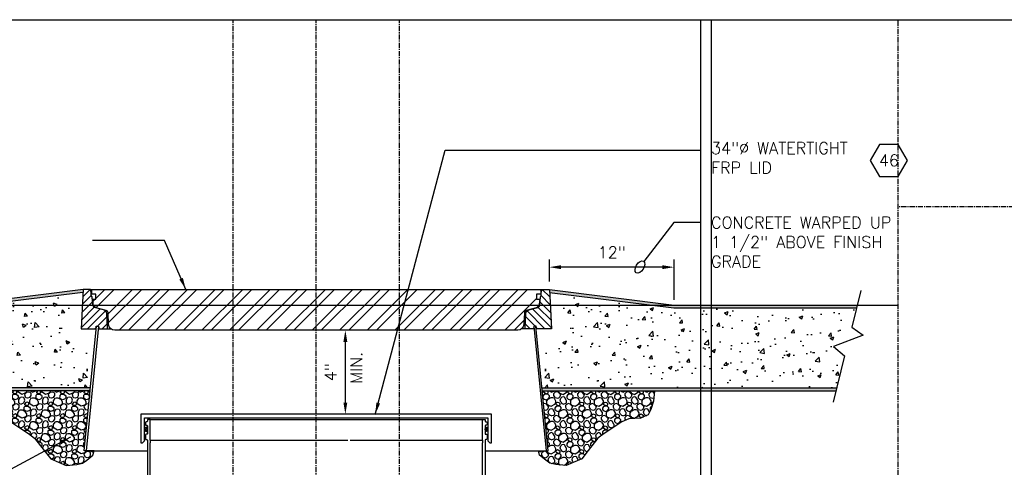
# Model space of a CAD drawing. Extents: x -750 to 90, y 3202 to 3394.
# Tile 58 of 72: x -127 to -32, y 3351 to 3394. Entities that reach past the tile are written whole.
import ezdxf
from ezdxf.enums import TextEntityAlignment as Align

# ---------------------------------------------------------------- set-up
doc = ezdxf.new("R2010")
doc.units = 0
doc.header["$MEASUREMENT"] = 0
doc.header["$PDSIZE"] = 1
doc.linetypes.add('CENTER1', pattern=[0.6625, 0.5, -0.075, 0.0125, -0.075])
doc.layers.get('0').update_dxf_attribs({"linetype": 'CONTINUOUS'})
doc.layers.get('DEFPOINTS').update_dxf_attribs({"linetype": 'CONTINUOUS'})
for name, color, linetype in [('BOARDER-TXT', 2, 'CONTINUOUS'), ('CONCRETE-HATCH', 2, 'CONTINUOUS'), ('DIM', 3, 'CONTINUOUS'), ('FREEZE-ALWAYS', 7, 'CONTINUOUS'), ('FRP-SUMP', 2, 'CONTINUOUS'), ('PEAGRAVEL-HATCH', 7, 'CONTINUOUS'), ('TANK-MANHOLE-40', 2, 'CONTINUOUS'), ('TANK-MANHOLE-COVER-40', 2, 'CONTINUOUS'), ('TANK-MANHOLE-COVER-HATCH-40', 252, 'CONTINUOUS'), ('TANK-MANHOLE-HATCH-40', 7, 'CONTINUOUS'), ('TANK-SLAB', 6, 'CONTINUOUS'), ('TEXT', 3, 'CONTINUOUS')]:
    doc.layers.add(name, color=color, linetype=linetype)
doc.layers.add('FREEZE-LINES', color=8, linetype='CONTINUOUS', plot=False)
doc.styles.add('SIMPLEX', font='simplex')
doc.dimstyles.new('DIM12', dxfattribs={"dimscale": 12, "dimtxt": 0.09375, "dimasz": 0.09375, "dimexe": 0.0625, "dimexo": 0.0625, "dimgap": 0.0625, "dimtad": 1, "dimdec": 4, "dimzin": 3, "dimdsep": 46, "dimlunit": 4, "dimtxsty": 'SIMPLEX', "dimcen": 0, "dimclrd": 3, "dimclre": 3, "dimclrt": 3, "dimadec": 0, "dimazin": 0, "dimtfac": 1, "dimtdec": 4, "dimtmove": 0, "dimatfit": 3, "dimfxl": 1, "dimfrac": 2, "dimtolj": 1, "dimtzin": 3, "dimarcsym": 0})

# ---------------------------------------------------------------- blocks, each defined once
blk = doc.blocks.new('*D12')
at = {"layer": 'DEFPOINTS', "color": 0, "transparency": 16777216}
for p in [(-75.645, 3370.027), (-75.645, 3367.887), (-63.645, 3366.137)]:
    blk.add_point(p, dxfattribs=at)
at = {"layer": 'DIM', "color": 3, "lineweight": -2, "transparency": 16777216}
for p, q in [((-75.645, 3368.637), (-75.645, 3370.777)), ((-63.645, 3366.887), (-63.645, 3370.777)), ((-64.77, 3370.027), (-74.52, 3370.027))]:
    blk.add_line(p, q, dxfattribs=at)
at = {"layer": 'DIM', "color": 3, "transparency": 16777216}
for points in [[(-74.52, 3370.214), (-74.52, 3369.839), (-75.645, 3370.027)], [(-64.77, 3370.214), (-64.77, 3369.839), (-63.645, 3370.027)]]:
    blk.add_solid(points, dxfattribs=at)
at = {"layer": 'DIM', "color": 3, "transparency": 16777216, "insert": (-69.645, 3371.446), "char_height": 1.125, "attachment_point": 5, "style": 'SIMPLEX'}
blk.add_mtext('\\A1;12"', dxfattribs=at)
blk = doc.blocks.new('*D13')
at = {"layer": 'DEFPOINTS', "color": 0, "transparency": 16777216}
for p in [(-95.554, 3363.96), (-95.284, 3363.96), (-95.284, 3355.89)]:
    blk.add_point(p, dxfattribs=at)
at = {"layer": 'DIM', "color": 3, "lineweight": -2, "transparency": 16777216}
blk.add_line((-95.284, 3357.015), (-95.284, 3362.835), dxfattribs=at)
at = {"layer": 'DIM', "color": 3, "transparency": 16777216}
for points in [[(-95.472, 3362.835), (-95.097, 3362.835), (-95.284, 3363.96)], [(-95.472, 3357.015), (-95.097, 3357.015), (-95.284, 3355.89)]]:
    blk.add_solid(points, dxfattribs=at)
at = {"layer": 'DIM', "color": 3, "transparency": 16777216, "insert": (-96.704, 3359.925), "char_height": 1.125, "attachment_point": 5, "rotation": 90, "style": 'SIMPLEX'}
blk.add_mtext('\\A1;4"', dxfattribs=at)
blk = doc.blocks.new('HEX')
at = {"color": 3}
blk.add_lwpolyline([(-0.0577, 0.1), (-0.1155, 0), (-0.0577, -0.1), (0.0577, -0.1), (0.1155, 0), (0.0577, 0.1)], close=True, dxfattribs=at)
at = {"color": 3, "style": 'SIMPLEX'}
blk.add_attdef('D#', text='', height=0.08, dxfattribs=at).set_placement((0, 0), align=Align.MIDDLE)

msp = doc.modelspace()

# ---------------------------------------------------------------- hatches: boundary and pattern name
at = {"layer": 'CONCRETE-HATCH', "linetype": 'Continuous'}
h = msp.add_hatch(dxfattribs=at)
h.set_pattern_fill('AR-CONC', color=256, scale=0.5, style=0)
h.set_pattern_definition([(130, (-120.0898, 3358.4186), (-3.5863, -0.31376), [0.375, -4.125]), (185, (-120.0898, 3358.4186), (0.69376, 3.76096), [0.3, -3.3]), (79.549, (-120.3886, 3358.3924), (-2.89255, 3.4472), [0.3187, -3.5057]), (133.816, (-120.0898, 3359.4186), (-5.3362, -0.8276), [0.5625, -6.1875]), (83.364, (-120.5344, 3359.3496), (-4.6733, 4.8706), [0.47805, -5.2586]), (188.816, (-120.09, 3359.4186), (-4.6733, 4.8706), [0.45, -4.95]), (159, (-120.5898, 3359.1686), (-2.98454, -2.0131), [0.375, -4.125]), (214, (-120.5898, 3359.1686), (-1.21658, 3.62575), [0.3, -3.3]), (108.549, (-120.8385, 3359.0008), (-4.2011, 1.61265), [0.3187, -3.5057]), (142.5, (-120.0898, 3358.4186), (-0.0608, 1.66447), [0, -3.26, 0, -3.35, 0, -3.3125]), (172.5, (-120.0898, 3358.4186), (-1.31535, 1.97206), [0, -1.91, 0, -3.185, 0, -1.2625]), (212.5, (-118.9748, 3358.4186), (-2.66911, -0.112774), [0, -1.25, 0, -3.9, 0, -5.175]), (222.5, (-118.4748, 3358.4186), (-2.91593, 0.50052), [0, -1.625, 0, -2.59, 0, -3.675])])
h.paths.add_polyline_path([(-147.87165, 3362.39717), (-150.7189, 3363.47751), (-149.63551, 3364.25067), (-150.0992, 3366.10606), (-132.50975, 3366.10606), (-120.52726, 3367.60387), (-120.52726, 3366.38731), (-121.58976, 3365.13731), (-121.58976, 3362.41287), (-120.58976, 3362.41287), (-120.58976, 3362.38731), (-120.08976, 3362.38731), (-120.08976, 3358.41856), (-148.17798, 3358.41856), (-148.94678, 3361.49481)])
h = msp.add_hatch(dxfattribs=at)
h.set_pattern_fill('AR-CONC', color=256, scale=0.5, style=0)
h.set_pattern_definition([(50, (-76.083, 3358.4186), (3.5863, -0.31376), [0.375, -4.125]), (355, (-76.083, 3358.4186), (-0.69376, 3.76096), [0.3, -3.3]), (100.451, (-75.784, 3358.3924), (2.89255, 3.4472), [0.3187, -3.5057]), (46.184, (-76.083, 3359.4186), (5.3362, -0.8276), [0.5625, -6.1875]), (96.636, (-75.638, 3359.3496), (4.6733, 4.8706), [0.47805, -5.2586]), (351.184, (-76.083, 3359.4186), (4.6733, 4.8706), [0.45, -4.95]), (21, (-75.583, 3359.1686), (2.98454, -2.0131), [0.375, -4.125]), (326, (-75.583, 3359.1686), (1.21658, 3.62575), [0.3, -3.3]), (71.451, (-75.334, 3359.0008), (4.2011, 1.61265), [0.3187, -3.5057]), (37.5, (-76.0829, 3358.4186), (0.0608, 1.66447), [0, -3.26, 0, -3.35, 0, -3.3125]), (7.5, (-76.0829, 3358.4186), (1.31535, 1.97206), [0, -1.91, 0, -3.185, 0, -1.2625]), (327.5, (-77.1979, 3358.4186), (2.66911, -0.112774), [0, -1.25, 0, -3.9, 0, -5.175]), (317.5, (-77.6979, 3358.4186), (2.91593, 0.50052), [0, -1.625, 0, -2.59, 0, -3.675])])
h.paths.add_polyline_path([(-46.07342, 3366.10606), (-63.66288, 3366.10606), (-75.64537, 3367.60387), (-75.64537, 3366.38731), (-74.58287, 3365.13731), (-74.58287, 3362.41287), (-75.58287, 3362.41287), (-75.58287, 3362.38731), (-76.08287, 3362.38731), (-76.08287, 3358.41856), (-47.99465, 3358.41856), (-47.22584, 3361.49481), (-48.30098, 3362.39717), (-45.45372, 3363.47751), (-46.53711, 3364.25067)])
at = {"layer": 'FRP-SUMP'}
h = msp.add_hatch(color=256, dxfattribs=at)
edge = h.paths.add_edge_path()
edge.add_ellipse((-114.47266, 3354.44126), major_axis=(0, 0.2), ratio=0.72085956, start_angle=-71.0318319, end_angle=77.3217889, ccw=False)
edge.add_line((-114.33631, 3354.50626), (-114.33631, 3354.37625))
edge.add_ellipse((-114.47266, 3354.44126), major_axis=(0, 0.2), ratio=0.72085956, start_angle=102.6782111, end_angle=251.0318319, ccw=False)
edge.add_line((-114.61331, 3354.39736), (-114.61331, 3354.48515))
h = msp.add_hatch(color=256, dxfattribs=at)
edge = h.paths.add_edge_path()
edge.add_ellipse((-81.69997, 3354.44126), major_axis=(0, 0.2), ratio=0.72085956, start_angle=282.6782111, end_angle=431.0318319)
edge.add_line((-81.83631, 3354.50626), (-81.83631, 3354.37625))
edge.add_ellipse((-81.69997, 3354.44126), major_axis=(0, 0.2), ratio=0.72085956, start_angle=108.9681681, end_angle=257.3217889)
edge.add_line((-81.55931, 3354.39736), (-81.55931, 3354.48515))
at = {"layer": 'PEAGRAVEL-HATCH', "linetype": 'Continuous'}
h = msp.add_hatch(dxfattribs=at)
h.set_pattern_fill('K13', color=256, scale=0.15, angle=45, style=0)
h.set_pattern_definition([(18.43495, (274.3614, 2131.8153), (1.145513, 1.145513), [0.1462664, -3.4761637]), (341.56505, (274.2688, 2131.2219), (1.145513, -1.145513), [0.167446, -3.4549842]), (71.56505, (274.71835, 2131.337), (1.145513, 1.145513), [0.2202847, -3.4021454]), (59.036244, (274.19425, 2131.53674), (1.14551299, 1.14551298), [0.324835, -6.3545962]), (198.43495, (273.901, 2132.5092), (1.145513, 1.145513), [0.1554204, -3.4670097]), (149.036244, (274.0244, 2132.43514), (1.14551298, -1.14551299), [0.1439368, -6.5354943]), (71.56505, (274.0075, 2132.2382), (1.145513, 1.145513), [0.053412, -3.569018]), (149.036244, (273.7875, 2132.15792), (1.14551298, -1.14551299), [0.1686214, -6.5108097]), (300.963757, (274.0953, 2132.011), (-1.14551299, 1.14551298), [0.1008757, -6.5785554]), (329.036244, (273.9415, 2132.1033), (1.14551298, -1.14551299), [0.1793832, -6.500048]), (120.963757, (273.62608, 2131.71045), (-1.14551299, 1.14551298), [0.1211056, -6.5583256]), (225, (273.6845, 2132.1033), (-2.291026, -2e-14), [0.1707825, -1.4492175]), (198.43495, (274.0211, 2131.64555), (1.145513, 1.145513), [0.1943598, -3.4280703]), (149.036244, (273.8367, 2131.5841), (1.14551298, -1.14551299), [0.2456213, -6.4338098]), (120.963757, (274.1669, 2132.2936), (-1.14551299, 1.14551298), [0.164738, -6.514693]), (149.036244, (274.49568, 2132.09634), (1.14551298, -1.14551299), [0.3834064, -6.2960247]), (198.43495, (273.6619, 2131.05475), (1.145513, 1.145513), [0.3286329, -3.2937972]), (120.963757, (273.7992, 2131.41587), (-1.14551299, 1.14551298), [0.207423, -6.472008]), (329.036244, (273.3979, 2131.77047), (1.14551298, -1.14551299), [0.3435275, -6.3359036]), (239.036244, (273.0875, 2131.72953), (1.14551299, 1.14551298), [0.2932156, -6.3862155]), (315, (273.6792, 2130.7156), (2e-14, -2.291026), [0.1258707, -1.4941293]), (288.43495, (273.60474, 2130.9391), (-1.145513, 1.145513), [0.2355205, -3.3869096]), (161.56505, (273.907, 2130.5804), (1.145513, -1.145513), [0.1462591, -3.476171]), (198.43495, (274.12916, 2130.65445), (1.145513, 1.145513), [0.2342041, -3.388226]), (341.56505, (273.9849, 2131.21174), (1.145513, -1.145513), [0.1501193, -3.4723108]), (18.43495, (273.8237, 2131.158), (1.145513, 1.145513), [0.1699328, -3.4524973]), (315, (274.1273, 2131.1643), (2e-14, -2.291026), [0.164305, -1.455695]), (45, (273.6047, 2130.9391), (2.291026, 2e-14), [0.3096043, -1.3103957]), (45, (273.662, 2131.0548), (2.291026, 2e-14), [0.1941188, -1.4258812]), (5e-13, (273.2103, 2131.7705), (1.145513, 1.145513), [0.18757, -2.103456]), (270, (273.7992, 2131.4159), (1.145513, 1.145513), [0.2238538, -2.0671721]), (270, (272.9366, 2131.4781), (1.145513, 1.145513), [0.1137452, -2.1772807]), (18.43495, (273.0875, 2131.7295), (1.145513, 1.145513), [0.1294822, -3.4929479]), (225, (273.7535, 2132.46), (-2.291026, -2e-14), [0.156462, -1.463538]), (90, (273.6429, 2132.2447), (1.145513, 1.145513), [0.10474, -2.186286]), (90, (274.0244, 2132.2889), (1.145513, 1.145513), [0.146285, -2.144741]), (180, (273.8737, 2132.1579), (1.145513, 1.145513), [0.0862435, -2.2047825]), (30.963757, (273.87372, 2132.15792), (1.14551298, 1.14551299), [0.1560122, -6.523419]), (90, (274.2435, 2130.845), (1.145513, 1.145513), [0.2031168, -2.0879092]), (59.036244, (274.12916, 2130.65445), (1.14551299, 1.14551298), [0.222181, -6.45725]), (225, (274.7183, 2131.337), (-2.291026, -2e-14), [0.150823, -1.469177]), (108.43495, (274.788, 2131.54596), (-1.145513, 1.145513), [0.19008, -3.4323501]), (135, (274.7279, 2131.7263), (-2e-14, 2.291026), [0.1258707, -1.4941293]), (341.56505, (274.50014, 2131.86154), (1.145513, -1.145513), [0.1462591, -3.476171]), (198.43495, (274.6117, 2131.2303), (1.145513, 1.145513), [0.1939975, -3.4284326]), (135, (274.2688, 2131.222), (-2e-14, 2.291026), [0.1054288, -1.5145712]), (270, (274.1943, 2131.5367), (1.145513, 1.145513), [0.2402591, -2.0507669]), (45, (274.0211, 2131.6455), (2.291026, 2e-14), [0.1783725, -1.4416275]), (5e-13, (273.6845, 2132.1033), (1.145513, 1.145513), [0.2569598, -2.0340662]), (270, (274.1472, 2131.9245), (1.145513, 1.145513), [0.152819, -2.138207]), (270, (273.5638, 2131.9825), (1.145513, 1.145513), [0.1682216, -2.1228043]), (270, (274.0822, 2132.5099), (1.145513, 1.145513), [0.0750026, -2.2160233])])
h.paths.add_polyline_path([(-130.28049, 3356.3369), (-130.54599, 3357.1481), (-130.6397, 3358.13731), (-119.84274, 3358.13731), (-120.41542, 3352.35606), (-120.22694, 3352.35606), (-119.47901, 3352.35606), (-119.58544, 3351.94943), (-120.17346, 3351.4747), (-120.57849, 3351.18244), (-121.14103, 3351.07003), (-122.15363, 3350.95762), (-123.63876, 3351.58711), (-124.2611, 3352.40407), (-125.1914, 3353.59129), (-125.79819, 3354.02809), (-126.81334, 3354.7145), (-127.49017, 3355.17316), (-128.17209, 3355.4321), (-129.26534, 3355.4945), (-130.02628, 3355.81751)])
h = msp.add_hatch(dxfattribs=at)
h.set_pattern_fill('K13', color=256, scale=0.15, angle=45, style=0)
h.set_pattern_definition([(161.56505, (-470.534, 2131.8153), (-1.145513, 1.145513), [0.1462664, -3.4761637]), (198.43495, (-470.4414, 2131.2219), (-1.145513, -1.145513), [0.167446, -3.4549842]), (108.43495, (-470.891, 2131.337), (-1.145513, 1.145513), [0.2202847, -3.4021454]), (120.963757, (-470.36688, 2131.53674), (-1.14551299, 1.14551298), [0.324835, -6.3545962]), (341.56505, (-470.0736, 2132.5092), (-1.145513, 1.145513), [0.1554204, -3.4670097]), (30.963756, (-470.197, 2132.43514), (-1.14551298, -1.14551299), [0.1439368, -6.5354943]), (108.43495, (-470.1801, 2132.2382), (-1.145513, 1.145513), [0.053412, -3.569018]), (30.963756, (-469.9601, 2132.15792), (-1.14551298, -1.14551299), [0.1686214, -6.5108097]), (239.036244, (-470.26793, 2132.011), (1.14551299, 1.14551298), [0.1008757, -6.5785554]), (210.963756, (-470.1141, 2132.1033), (-1.14551298, -1.14551299), [0.1793832, -6.500048]), (59.036243, (-469.7987, 2131.71045), (1.14551299, 1.14551298), [0.1211056, -6.5583256]), (315, (-469.8572, 2132.1033), (2.291026, -4e-16), [0.1707825, -1.4492175]), (341.56505, (-470.1937, 2131.64555), (-1.145513, 1.145513), [0.1943598, -3.4280703]), (30.963756, (-470.00932, 2131.5841), (-1.14551298, -1.14551299), [0.2456213, -6.4338098]), (59.036243, (-470.33954, 2132.2936), (1.14551299, 1.14551298), [0.164738, -6.514693]), (30.963756, (-470.6683, 2132.09634), (-1.14551298, -1.14551299), [0.3834064, -6.2960247]), (341.56505, (-469.83456, 2131.05475), (-1.145513, 1.145513), [0.3286329, -3.2937972]), (59.036243, (-469.97182, 2131.41587), (1.14551299, 1.14551298), [0.207423, -6.472008]), (210.963756, (-469.57053, 2131.77047), (-1.14551298, -1.14551299), [0.3435275, -6.3359036]), (300.963756, (-469.26012, 2131.72953), (-1.14551299, 1.14551298), [0.2932156, -6.3862155]), (225, (-469.8518, 2130.7156), (-4e-16, -2.291026), [0.1258707, -1.4941293]), (251.56505, (-469.7774, 2130.9391), (1.145513, 1.145513), [0.2355205, -3.3869096]), (18.43495, (-470.0796, 2130.5804), (-1.145513, -1.145513), [0.1462591, -3.476171]), (341.56505, (-470.3018, 2130.65445), (-1.145513, 1.145513), [0.2342041, -3.388226]), (198.43495, (-470.1575, 2131.21174), (-1.145513, -1.145513), [0.1501193, -3.4723108]), (161.56505, (-469.9963, 2131.158), (-1.145513, 1.145513), [0.1699328, -3.4524973]), (225, (-470.2999, 2131.1643), (-4e-16, -2.291026), [0.164305, -1.455695]), (135, (-469.7774, 2130.9391), (-2.291026, 0), [0.3096043, -1.3103957]), (135, (-469.8346, 2131.0548), (-2.291026, 0), [0.1941188, -1.4258812]), (180, (-469.383, 2131.7705), (-1.145513, 1.145513), [0.18757, -2.103456]), (270, (-469.9718, 2131.4159), (-1.145513, 1.145513), [0.2238538, -2.0671721]), (270, (-469.1093, 2131.4781), (-1.145513, 1.145513), [0.1137452, -2.1772807]), (161.56505, (-469.2601, 2131.7295), (-1.145513, 1.145513), [0.1294822, -3.4929479]), (315, (-469.9261, 2132.46), (2.291026, -4e-16), [0.156462, -1.463538]), (90, (-469.8155, 2132.2447), (-1.145513, 1.145513), [0.10474, -2.186286]), (90, (-470.197, 2132.2889), (-1.145513, 1.145513), [0.146285, -2.144741]), (0, (-470.0463, 2132.1579), (-1.145513, 1.145513), [0.0862435, -2.2047825]), (149.036244, (-470.04635, 2132.15792), (-1.14551298, 1.14551299), [0.1560122, -6.523419]), (90, (-470.4161, 2130.845), (-1.145513, 1.145513), [0.2031168, -2.0879092]), (120.963757, (-470.3018, 2130.65445), (-1.14551299, 1.14551298), [0.222181, -6.45725]), (315, (-470.891, 2131.337), (2.291026, -4e-16), [0.150823, -1.469177]), (71.56505, (-470.9606, 2131.54596), (1.145513, 1.145513), [0.19008, -3.4323501]), (45, (-470.9005, 2131.7263), (0, 2.291026), [0.1258707, -1.4941293]), (198.43495, (-470.6728, 2131.86154), (-1.145513, -1.145513), [0.1462591, -3.476171]), (341.56505, (-470.7843, 2131.2303), (-1.145513, 1.145513), [0.1939975, -3.4284326]), (45, (-470.4414, 2131.222), (0, 2.291026), [0.1054288, -1.5145712]), (270, (-470.3669, 2131.5367), (-1.145513, 1.145513), [0.2402591, -2.0507669]), (135, (-470.1937, 2131.6455), (-2.291026, 0), [0.1783725, -1.4416275]), (180, (-469.8572, 2132.1033), (-1.145513, 1.145513), [0.2569598, -2.0340662]), (270, (-470.3198, 2131.9245), (-1.145513, 1.145513), [0.152819, -2.138207]), (270, (-469.7364, 2131.9825), (-1.145513, 1.145513), [0.1682216, -2.1228043]), (270, (-470.2548, 2132.5099), (-1.145513, 1.145513), [0.0750026, -2.2160233])])
h.paths.add_polyline_path([(-65.89213, 3356.3369), (-65.62663, 3357.1481), (-65.53292, 3358.13731), (-76.32988, 3358.13731), (-75.7572, 3352.35606), (-75.94569, 3352.35606), (-76.69361, 3352.35606), (-76.58719, 3351.94943), (-75.99917, 3351.4747), (-75.59413, 3351.18244), (-75.03159, 3351.07003), (-74.019, 3350.95762), (-72.53386, 3351.58711), (-71.91152, 3352.40407), (-70.98122, 3353.59129), (-70.37444, 3354.02809), (-69.35928, 3354.7145), (-68.68245, 3355.17316), (-68.00053, 3355.4321), (-66.90729, 3355.4945), (-66.14635, 3355.81751)])
at = {"layer": 'TANK-MANHOLE-COVER-HATCH-40'}
h = msp.add_hatch(dxfattribs=at)
h.set_pattern_fill('ANSI32', color=256, scale=5, style=0)
h.set_pattern_definition([(45, (-119.7005, 3363.9601), (-1.325825, 1.325825), []), (45, (-118.8166, 3363.9601), (-1.325825, 1.325825), [])])
edge = h.paths.add_edge_path()
edge.add_line((-78.69104, 3363.96014), (-117.48158, 3363.96014))
edge.add_arc((-117.48158, 3364.55069), 0.59055, 182.9998438, 270, ccw=False)
edge.add_line((-118.07132, 3364.51979), (-118.1305, 3365.64899))
edge.add_arc((-118.3664, 3365.63663), 0.23622, 2.9998438, 75)
edge.add_line((-118.30526, 3365.8648), (-119.25787, 3366.12005))
edge.add_arc((-119.15598, 3366.50034), 0.3937, 186.3110293, 255, ccw=False)
edge.add_line((-119.54729, 3366.45706), (-119.60206, 3366.95227))
edge.add_line((-119.60206, 3366.95227), (-119.2871, 3366.95227))
edge.add_line((-119.2871, 3366.95227), (-119.2871, 3367.42471))
edge.add_line((-119.2871, 3367.42471), (-119.70049, 3367.42471))
edge.add_line((-119.70049, 3367.42471), (-119.70049, 3367.79872))
edge.add_line((-119.70049, 3367.79872), (-119.64934, 3367.88731))
edge.add_line((-119.64934, 3367.88731), (-76.52328, 3367.88731))
edge.add_line((-76.52328, 3367.88731), (-76.47214, 3367.79872))
edge.add_line((-76.47214, 3367.79872), (-76.47214, 3367.42471))
edge.add_line((-76.47214, 3367.42471), (-76.88552, 3367.42471))
edge.add_line((-76.88552, 3367.42471), (-76.88552, 3366.95227))
edge.add_line((-76.88552, 3366.95227), (-76.57056, 3366.95227))
edge.add_line((-76.57056, 3366.95227), (-76.62533, 3366.45706))
edge.add_arc((-77.01665, 3366.50034), 0.3937, 285, 353.6889707, ccw=False)
edge.add_line((-76.91475, 3366.12005), (-77.86737, 3365.8648))
edge.add_arc((-77.80623, 3365.63663), 0.23622, 105, 177.0001562)
edge.add_line((-78.04213, 3365.64899), (-78.1013, 3364.51979))
edge.add_arc((-78.69104, 3364.55069), 0.59055, 270, 357.0001562, ccw=False)
at = {"layer": 'TANK-MANHOLE-HATCH-40', "linetype": 'Continuous'}
h = msp.add_hatch(dxfattribs=at)
h.set_pattern_fill('LINE', color=256, scale=4, angle=45, style=0)
h.set_pattern_definition([(45, (-1622.96526, 2382.3726), (-0.35355339, 0.35355339), [])])
h.paths.add_polyline_path([(-120.52726, 3367.88731), (-119.87188, 3367.88731, -0.36397023), (-119.79433, 3367.82224), (-119.73986, 3367.51329), (-119.73986, 3367.29534), (-119.66112, 3367.15896), (-119.59152, 3366.36351, 0.31529879), (-119.41734, 3366.15593), (-118.55121, 3365.92385, -0.3249197), (-118.25995, 3365.56417), (-118.18362, 3364.10778), (-118.98954, 3364.10778), (-119.03119, 3364.344), (-119.24355, 3364.344), (-119.26741, 3364.344), (-119.30907, 3364.10778), (-120.72533, 3364.10778)])
h = msp.add_hatch(dxfattribs=at)
h.set_pattern_fill('LINE', color=256, scale=4, angle=135, style=0)
h.set_pattern_definition([(135, (-1622.96526, 2382.3726), (-0.35355339, -0.35355339), [])])
h.paths.add_polyline_path([(-75.64537, 3367.88731), (-76.30075, 3367.88731, 0.36397023), (-76.37829, 3367.82224), (-76.43277, 3367.51329), (-76.43277, 3367.29534), (-76.51151, 3367.15896), (-76.5811, 3366.36351, -0.31529879), (-76.75529, 3366.15593), (-77.62141, 3365.92385, 0.3249197), (-77.91268, 3365.56417), (-77.989, 3364.10778), (-77.18308, 3364.10778), (-77.14143, 3364.344), (-76.92908, 3364.344), (-76.90521, 3364.344), (-76.86356, 3364.10778), (-75.44729, 3364.10778)])
at = {"layer": 'TANK-SLAB', "linetype": 'Continuous'}
for points in [[(-120.54221, 3367.602), (-120.52726, 3367.88731), (-132.52726, 3366.38731), (-150.16949, 3366.38731), (-150.0992, 3366.10606), (-132.50975, 3366.10606)], [(-46.00314, 3366.38731), (-63.64537, 3366.38731), (-75.64537, 3367.88731), (-75.63041, 3367.602), (-63.66288, 3366.10606), (-46.07342, 3366.10606)], [(-119.84274, 3358.13731), (-119.81488, 3358.41856), (-148.17798, 3358.41856), (-148.10769, 3358.13731)], [(-76.35774, 3358.41856), (-76.32988, 3358.13731), (-48.06494, 3358.13731), (-47.99465, 3358.41856)]]:
    msp.add_hatch(color=256, dxfattribs=at).paths.add_polyline_path(points)

# ---------------------------------------------------------------- linework, layer by layer
at = {"layer": 'BOARDER-TXT'}
for p, q in [((-114.08631, 3353.39564), (-114.08631, 3353.14564)), ((-82.08631, 3353.39564), (-82.08631, 3353.14564))]:
    msp.add_line(p, q, dxfattribs=at)
at = {"layer": 'DEFPOINTS', "linetype": 'Continuous'}
for points in [[(-119.47901, 3352.35606), (-120.41542, 3352.35606), (-119.84274, 3358.13731), (-130.6397, 3358.13731), (-130.54599, 3357.1481), (-130.28049, 3356.3369), (-130.02628, 3355.81751), (-129.26534, 3355.4945), (-128.17209, 3355.4321), (-127.49017, 3355.17316), (-126.81334, 3354.7145), (-125.79819, 3354.02809), (-125.1914, 3353.59129), (-124.2611, 3352.40407), (-123.63876, 3351.58711), (-122.15363, 3350.95762), (-121.14103, 3351.07003), (-120.57849, 3351.18244), (-120.17346, 3351.4747), (-119.58544, 3351.94943), (-119.47901, 3352.35606)], [(-76.69361, 3352.35606), (-75.7572, 3352.35606), (-76.32988, 3358.13731), (-65.53292, 3358.13731), (-65.62663, 3357.1481), (-65.89213, 3356.3369), (-66.14635, 3355.81751), (-66.90729, 3355.4945), (-68.00053, 3355.4321), (-68.68245, 3355.17316), (-69.35928, 3354.7145), (-70.37444, 3354.02809), (-70.98122, 3353.59129), (-71.91152, 3352.40407), (-72.53386, 3351.58711), (-74.019, 3350.95762), (-75.03159, 3351.07003), (-75.59413, 3351.18244), (-75.99917, 3351.4747), (-76.58719, 3351.94943), (-76.69361, 3352.35606)]]:
    msp.add_lwpolyline(points, close=True, dxfattribs=at)
at = {"layer": 'FREEZE-ALWAYS', "color": 60, "linetype": 'Continuous'}
msp.add_lwpolyline([(-174.08631, 3393.81703), (89.91369, 3393.81703), (89.91369, 3201.81703), (-174.08631, 3201.81703)], close=True, dxfattribs=at)
at = {"layer": 'FREEZE-LINES', "color": 8, "linetype": 'CENTER1'}
for p, q in [((-106.08631, 3253.50724), (-106.08631, 3393.81703)), ((-98.08631, 3253.50724), (-98.08631, 3393.81703)), ((-90.08631, 3253.50724), (-90.08631, 3393.81703)), ((-42.08631, 3202.03541), (-42.08631, 3393.81703)), ((89.91369, 3375.81703), (-42.08631, 3375.81703))]:
    msp.add_line(p, q, dxfattribs=at)
at = {"layer": 'FREEZE-LINES', "color": 8, "linetype": 'Continuous'}
for p, q in [((-61.08631, 3393.81703), (-61.08631, 3253.50724)), ((-60.08631, 3393.81703), (-60.08631, 3253.50724)), ((-174.08631, 3366.38731), (-42.08631, 3366.38731))]:
    msp.add_line(p, q, dxfattribs=at)
at = {"layer": 'FRP-SUMP', "color": 7, "linetype": 'Continuous'}
for p, q in [((-114.08631, 3355.39564), (-98.08631, 3355.39564)), ((-103.7194, 3355.39564), (-82.08631, 3355.39564)), ((-114.08631, 3353.39564), (-95.03879, 3353.39564)), ((-113.08631, 3353.39564), (-107.50454, 3353.39564)), ((-94.83651, 3353.39564), (-82.08631, 3353.39564))]:
    msp.add_line(p, q, dxfattribs=at)
at = {"layer": 'FRP-SUMP'}
for points in [[(-114.96344, 3353.15444), (-114.80482, 3353.15444), (-114.61331, 3353.31514), (-114.61331, 3355.52879), (-81.55931, 3355.52879), (-81.55931, 3353.31514), (-81.3678, 3353.15444), (-81.20918, 3353.15444), (-81.20918, 3355.87879), (-114.96344, 3355.87879), (-114.96344, 3353.15444)], [(-114.08631, 3343.34266), (-114.08631, 3353.14564)], [(-82.08631, 3343.34266), (-82.08631, 3353.14564)]]:
    msp.add_lwpolyline(points, dxfattribs=at)
for points in [[(-114.08631, 3353.39564), (-114.08631, 3355.39564), (-114.33631, 3355.39564), (-114.33631, 3355.21876, -0.41421356), (-114.39631, 3355.15876), (-114.46631, 3355.15876, 0.41421356), (-114.52631, 3355.09876), (-114.52631, 3354.89314, 0.41421356), (-114.46381, 3354.83064), (-114.40131, 3354.83064, -0.38676832), (-114.33631, 3354.76814), (-114.33631, 3354.01814, -0.38676832), (-114.40131, 3353.95564), (-114.46381, 3353.95564, 0.41421356), (-114.52631, 3353.89314), (-114.52631, 3353.51814, 0.41421356), (-114.46381, 3353.45564), (-114.39631, 3353.45564, -0.41421356), (-114.33631, 3353.39564), (-114.33978, 3343.5606, 0.00822165)], [(-82.08631, 3353.39564), (-82.08631, 3355.39564), (-81.83631, 3355.39564), (-81.83631, 3355.21876, 0.41421356), (-81.77631, 3355.15876), (-81.70631, 3355.15876, -0.41421356), (-81.64631, 3355.09876), (-81.64631, 3354.89314, -0.41421356), (-81.70881, 3354.83064), (-81.77131, 3354.83064, 0.38676832), (-81.83631, 3354.76814), (-81.83631, 3354.01814, 0.38676832), (-81.77131, 3353.95564), (-81.70881, 3353.95564, -0.41421356), (-81.64631, 3353.89314), (-81.64631, 3353.51814, -0.41421356), (-81.70881, 3353.45564), (-81.77631, 3353.45564, 0.41421356), (-81.83631, 3353.39564), (-81.83284, 3343.5606, -0.00822165)]]:
    msp.add_lwpolyline(points, format="xyb", dxfattribs=at)
at = {"layer": 'FRP-SUMP', "extrusion": (0, 0, -1)}
msp.add_ellipse((-114.47266, 3354.44126), major_axis=(0, 0.2), ratio=0.72085956, dxfattribs=at)
at = {"layer": 'FRP-SUMP'}
msp.add_ellipse((-81.69997, 3354.44126), major_axis=(0, 0.2), ratio=0.72085956, dxfattribs=at)
at = {"layer": 'TANK-MANHOLE-40', "color": 7}
for p, q in [((-119.87188, 3367.88731), (-76.30075, 3367.88731)), ((-118.18362, 3364.10778), (-117.87219, 3364.10778)), ((-77.989, 3364.10778), (-78.30043, 3364.10778))]:
    msp.add_line(p, q, dxfattribs=at)
at = {"layer": 'TANK-MANHOLE-40', "color": 7, "linetype": 'Continuous'}
for p, q in [((-120.22694, 3352.35606), (-114.33668, 3352.35606)), ((-81.83595, 3352.35606), (-75.94569, 3352.35606))]:
    msp.add_line(p, q, dxfattribs=at)
at = {"layer": 'TANK-MANHOLE-40', "linetype": 'Continuous'}
for points in [[(-119.03119, 3364.344), (-118.98954, 3364.10778), (-118.18362, 3364.10778), (-118.25995, 3365.56417, 0.3249197), (-118.55121, 3365.92385), (-119.41734, 3366.15593, -0.31529879), (-119.59152, 3366.36351), (-119.66112, 3367.15896), (-119.73986, 3367.29534), (-119.73986, 3367.51329), (-119.79433, 3367.82224, 0.36397023), (-119.87188, 3367.88731), (-120.52726, 3367.88731), (-120.72533, 3364.10778), (-119.30907, 3364.10778), (-119.26741, 3364.344)], [(-77.14143, 3364.344), (-77.18308, 3364.10778), (-77.989, 3364.10778), (-77.91268, 3365.56417, -0.3249197), (-77.62141, 3365.92385), (-76.75529, 3366.15593, 0.31529879), (-76.5811, 3366.36351), (-76.51151, 3367.15896), (-76.43277, 3367.29534), (-76.43277, 3367.51329), (-76.37829, 3367.82224, -0.36397023), (-76.30075, 3367.88731), (-75.64537, 3367.88731), (-75.44729, 3364.10778), (-76.86356, 3364.10778), (-76.90521, 3364.344)]]:
    msp.add_lwpolyline(points, format="xyb", close=True, dxfattribs=at)
for points in [[(-119.03944, 3364.344), (-120.22694, 3352.35606), (-120.41542, 3352.35606), (-119.22792, 3364.344)], [(-77.13319, 3364.344), (-75.94569, 3352.35606), (-75.7572, 3352.35606), (-76.9447, 3364.344)]]:
    msp.add_lwpolyline(points, close=True, dxfattribs=at)
at = {"layer": 'TANK-MANHOLE-COVER-40', "linetype": 'Continuous'}
msp.add_lwpolyline([(-78.69104, 3363.96014), (-117.48158, 3363.96014, -0.39896034), (-118.07132, 3364.51979), (-118.1305, 3365.64899, 0.32492045), (-118.30526, 3365.8648), (-119.25787, 3366.12005, -0.30902091), (-119.54729, 3366.45706), (-119.60206, 3366.95227), (-119.2871, 3366.95227), (-119.2871, 3367.42471), (-119.70049, 3367.42471), (-119.70049, 3367.79872), (-119.64934, 3367.88731), (-76.52328, 3367.88731), (-76.47214, 3367.79872), (-76.47214, 3367.42471), (-76.88552, 3367.42471), (-76.88552, 3366.95227), (-76.57056, 3366.95227), (-76.62533, 3366.45706, -0.30902091), (-76.91475, 3366.12005), (-77.86737, 3365.8648, 0.32492045), (-78.04213, 3365.64899), (-78.1013, 3364.51979, -0.39896034)], format="xyb", close=True, dxfattribs=at)
at = {"layer": 'TANK-SLAB'}
for p, q in [((-119.81488, 3358.41856), (-148.17798, 3358.41856)), ((-119.84274, 3358.13731), (-148.10769, 3358.13731)), ((-76.35774, 3358.41856), (-47.99465, 3358.41856)), ((-76.32988, 3358.13731), (-48.06494, 3358.13731))]:
    msp.add_line(p, q, dxfattribs=at)
for points in [[(-120.52726, 3367.88731), (-132.52726, 3366.38731), (-150.16949, 3366.38731)], [(-120.54221, 3367.602), (-132.50975, 3366.10606), (-150.0992, 3366.10606)], [(-75.64537, 3367.88731), (-63.64537, 3366.38731), (-46.00314, 3366.38731)], [(-75.63041, 3367.602), (-63.66288, 3366.10606), (-46.07342, 3366.10606)]]:
    msp.add_lwpolyline(points, dxfattribs=at)
at = {"layer": 'TANK-SLAB', "linetype": 'Continuous'}
msp.add_lwpolyline([(-45.65461, 3367.78188), (-46.53711, 3364.25067), (-45.45372, 3363.47751), (-48.30098, 3362.39717), (-47.22584, 3361.49481), (-48.33553, 3357.05458)], dxfattribs=at)
at = {"layer": 'TEXT', "linetype": 'Continuous'}
msp.add_lwpolyline([(-61.08631, 3374.31325), (-63.6796, 3374.31325), (-66.56786, 3370.56627)], dxfattribs=at)
at = {"layer": 'TEXT'}
msp.add_ellipse((-66.93935, 3370.03255), major_axis=(-0.34078, -0.55656), ratio=0.56887089, dxfattribs=at)

# ---------------------------------------------------------------- block references
ref = msp.add_blockref('HEX', (-42.96955, 3380.28668), dxfattribs=dict(at, xscale=15.46987781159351, yscale=15.46987781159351, zscale=15.46987781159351))
ref.add_attrib('D#', '46', dxfattribs={"layer": '0', "height": 1.125, "style": 'SIMPLEX'}).set_placement((-42.96955, 3380.28668), align=Align.MIDDLE)

# ---------------------------------------------------------------- texts
at = {"layer": 'DIM', "insert": (-94.21885, 3360.34241), "char_height": 1.125, "attachment_point": 5, "rotation": 90, "style": 'SIMPLEX'}
msp.add_mtext('MIN.', dxfattribs=at)
at = {"layer": 'TEXT', "char_height": 1.125, "attachment_point": 1, "style": 'SIMPLEX'}
for s, insert, width in [('\\pt2.16;34"∅ WATERTIGHT FRP LID', (-60.08631, 3382.03162), 15.90511), ('CONCRETE WARPED UP 1 1/2" ABOVE FINISH GRADE', (-60.08631, 3374.87575), 20.5189887)]:
    msp.add_mtext(s, dxfattribs=dict(at, insert=insert, width=width))

# ---------------------------------------------------------------- dimensions: what is measured, and where the dimension line sits
at = {"layer": 'DIM'}
dim = msp.add_linear_dim(base=(-75.64537, 3370.02679), p1=(-63.64537, 3366.13731), p2=(-75.64537, 3367.88731), angle=180, text='12"', dimstyle='DIM12', dxfattribs=at)
dim.commit()
dim.dimension.update_dxf_attribs({"geometry": '*D12', "text_midpoint": (-69.64537, 3371.44643)})
dim = msp.add_linear_dim(base=(-95.28411, 3363.96014), p1=(-95.28411, 3355.88968), p2=(-95.55434, 3363.96014), angle=90, text='4"', dimstyle='DIM12', override={"dimse1": 1, "dimse2": 1}, dxfattribs=at)
dim.commit()
dim.dimension.update_dxf_attribs({"geometry": '*D13', "text_midpoint": (-96.70375, 3359.92491)})

# ---------------------------------------------------------------- leaders
at = {"layer": 'TEXT'}
for points in [[(-92.40949, 3355.87712), (-85.69342, 3381.26522), (-61.08631, 3381.26522)], [(-110.6399, 3367.88731), (-112.70226, 3372.58666), (-119.63227, 3372.58666)]]:
    msp.add_leader(points, dimstyle='DIM12', dxfattribs=at)
at = {"layer": 'TEXT', "linetype": 'Continuous'}
msp.add_leader([(-121.73058, 3353.68873), (-133.97941, 3347.11798), (-137.99851, 3347.11798)], dimstyle='DIM12', override={"dimgap": 0.0625, "dimtad": 0}, dxfattribs=at)

doc.saveas('drawing.dxf')
